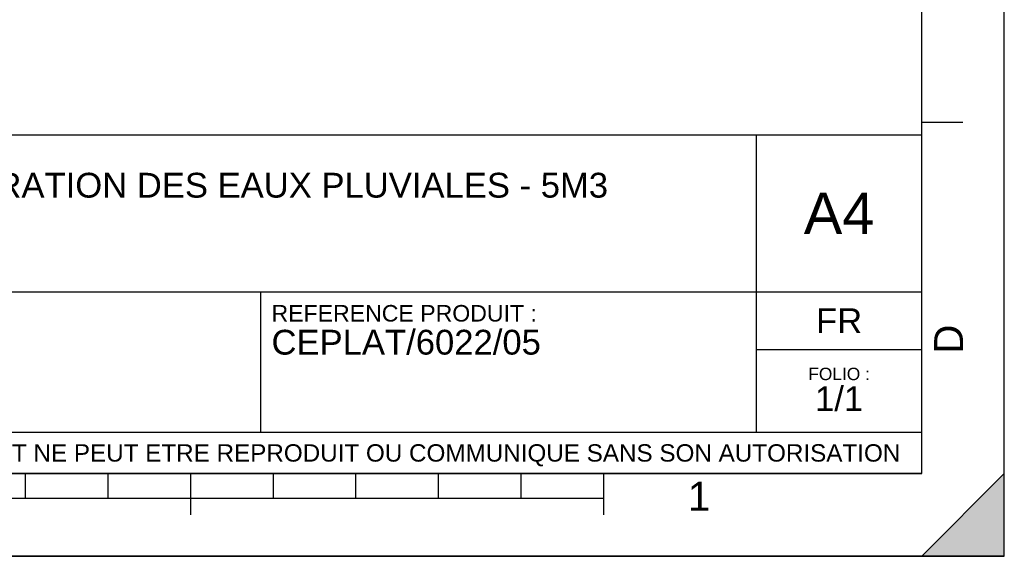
# Model space of a CAD drawing. Header units: millimetres. Extents: x 0 to 297, y 0 to 210.
# Tile 19 of 46: x 178 to 297, y 0 to 65. Entities that reach past the tile are written whole.
import ezdxf

# ---------------------------------------------------------------- set-up
doc = ezdxf.new("R2010")
doc.units = ezdxf.units.MM
doc.header["$LTSCALE"] = 16.335
doc.layers.get('0').update_dxf_attribs({"linetype": 'CONTINUOUS'})
doc.styles.get("Standard").update_dxf_attribs({"font": 'arial.ttf'})
doc.styles.add('TEXTSTYLE_2', font='arial.ttf')

# ---------------------------------------------------------------- blocks, each defined once
blk = doc.blocks.new('MARGEA4_BL0', base_point=(148.51, 105.01))
at = {"color": 7, "linetype": 'Continuous'}
for p, q in [((297.01, 0.01), (297.01, 210.01)), ((297.01, 0.01), (297.01, 210.01)), ((287.01, 10.01), (287.01, 200.01)), ((292.01, 52.51), (287.01, 52.51)), ((287.01, 10.01), (10.01, 10.01)), ((178.51, 7.01), (178.51, 10.01)), ((188.51, 7.01), (188.51, 10.01)), ((198.51, 5.01), (198.51, 10.01)), ((208.51, 7.01), (208.51, 10.01)), ((218.51, 7.01), (218.51, 10.01)), ((228.51, 7.01), (228.51, 10.01)), ((238.51, 7.01), (238.51, 10.01)), ((248.51, 5.01), (248.51, 10.01)), ((297.01, 10.01), (287.01, 0.01)), ((297.01, 10.01), (287.01, 0.01)), ((297.01, 0.01), (297.01, 10.01)), ((248.51, 7.01), (48.51, 7.01)), ((297.01, 0.01), (0.01, 0.01)), ((297.01, 0.01), (0.01, 0.01)), ((287.01, 0.01), (297.01, 0.01))]:
    blk.add_line(p, q, dxfattribs=at)
blk.add_solid([(297.01, 10.01), (287.01, 0.01), (297.01, 0.01)], dxfattribs=at)
at = {"color": 2, "linetype": 'Continuous', "style": 'TEXTSTYLE_2', "oblique": 0}
blk.add_text('D', height=3.5, rotation=90, dxfattribs=at).set_placement((292.01, 24.51))
blk.add_text('1', height=3.5, dxfattribs=at).set_placement((258.71, 5.52))
blk = doc.blocks.new('*T6')
at = {"color": 2, "linetype": 'Continuous'}
for p, q in [((0, 0), (0, 41)), ((0, 41), (190, 41)), ((25, 22), (25, 41)), ((170, 5), (170, 41)), ((190, 0), (190, 41)), ((0, 31.5), (25, 31.5)), ((0, 22), (190, 22)), ((110, 5), (110, 22)), ((170, 15), (190, 15)), ((0, 5), (190, 5)), ((0, 0), (190, 0))]:
    blk.add_line(p, q, dxfattribs=at)
at = {"color": 2, "linetype": 'Continuous', "line_spacing_factor": 0.9}
for s, insert, char_height, width, attachment_point in [('ECHELLE :\\P\\H2.5;1:40', (1.28, 39.4), 2, 28.5204, 1), ('TITRE :\\P\\H3.0;CUVE PLATE DE RECUPERATION DES EAUX PLUVIALES - 5M3', (26.28, 39.4), 2, 250.9963, 1), ('A4', (180, 34), 5, 17.0632, 2), ('REFERENCE PRODUIT :\\P\\H3.0;CEPLAT/6022/05', (111.28, 20.4), 2, 65.1524, 1), ('FR', (180, 20), 3, 11.1524, 2), ('FOLIO :  \\P\\H3.0;1/1', (180, 12.81), 1.5, 17.197, 2), ('CE PLAN EST LA PROPRIETE DE LA SOCIETE SIMOP ET NE PEUT ETRE REPRODUIT OU COMMUNIQUE SANS SON AUTORISATION', (95, 3.55), 2.1, 368.8974, 2)]:
    blk.add_mtext(s, dxfattribs=dict(at, insert=insert, char_height=char_height, width=width, attachment_point=attachment_point))

msp = doc.modelspace()

# ---------------------------------------------------------------- linework, layer by layer
at = {"color": 7, "linetype": 'Continuous'}
for p, q in [((297, 0), (297, 210)), ((297.01, 0.01), (297.01, 200.01)), ((0, 0), (297, 0))]:
    msp.add_line(p, q, dxfattribs=at)

# ---------------------------------------------------------------- block references
at = {"color": 2, "linetype": 'Continuous'}
msp.add_blockref('MARGEA4_BL0', (148.51, 105.01), dxfattribs=at)
msp.add_blockref('*T6', (97.01, 10.01))

doc.saveas('drawing.dxf')
